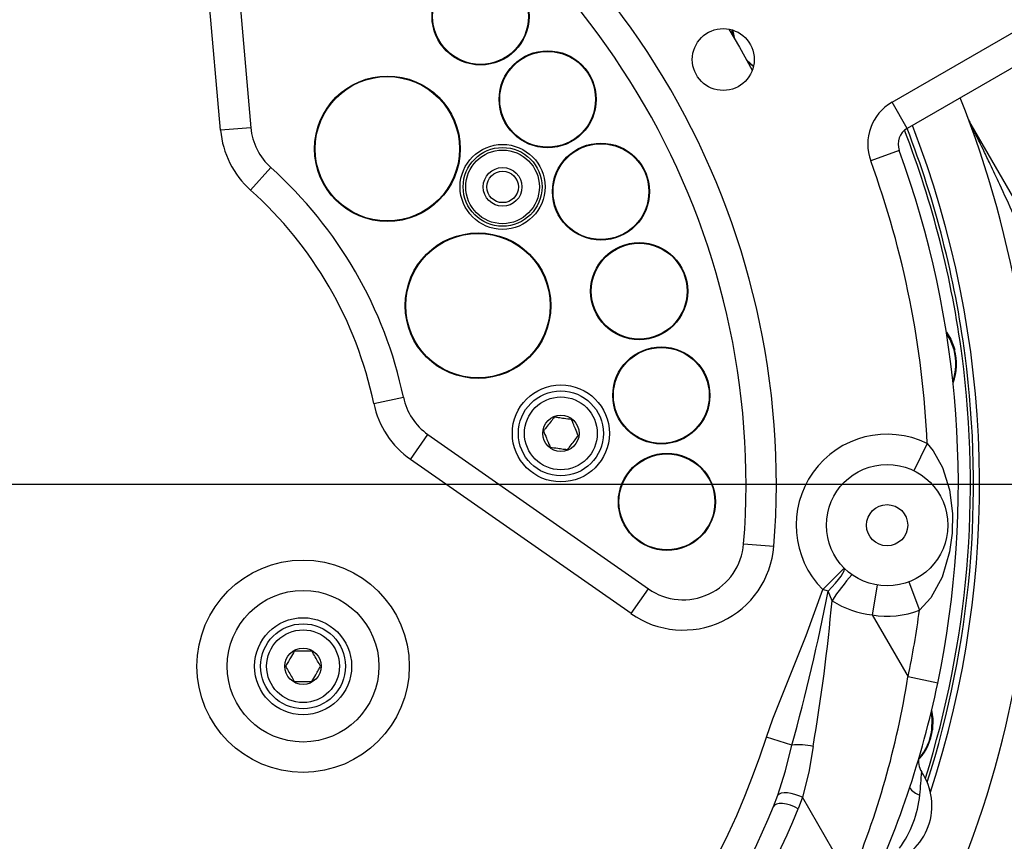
# Model space of a CAD drawing. Header units: millimetres. Extents: x -1 to 10933, y 0 to 7722.
# Tile 36 of 122: x 4763 to 4925, y 2779 to 2914. Entities that reach past the tile are written whole.
import ezdxf

# ---------------------------------------------------------------- set-up
doc = ezdxf.new("R2010")
doc.units = ezdxf.units.MM
doc.header["$LTSCALE"] = 13
doc.header["$PDSIZE"] = -1
doc.dimstyles.new('efort-st-1', dxfattribs={"dimtxt": 100, "dimasz": 100, "dimexe": 1.25, "dimexo": 0.625, "dimtad": 1, "dimdec": 0, "dimdsep": 46, "dimtxsty": 'Standard', "dimcen": 2.5, "dimclrd": 3, "dimclre": 3, "dimadec": 0, "dimazin": 0, "dimtfac": 1, "dimtmove": 0, "dimatfit": 3, "dimfxl": 1, "dimarcsym": 0})

# ---------------------------------------------------------------- blocks, each defined once
blk = doc.blocks.new('*D143')
at = {"color": 3, "lineweight": -2}
for p, q in [((6255.95, 3471.6), (6255.95, 277.7)), ((3953.81, 1526.13), (3953.81, 277.7)), ((4053.81, 278.95), (6155.95, 278.95))]:
    blk.add_line(p, q, dxfattribs=at)
at = {"color": 3}
for points in [[(4053.81, 295.61), (4053.81, 262.28), (3953.81, 278.95)], [(6155.95, 262.28), (6155.95, 295.61), (6255.95, 278.95)]]:
    blk.add_solid(points, dxfattribs=at)
at = {"layer": 'Defpoints', "color": 0}
for p in [(6255.95, 3472.23), (3953.81, 1526.76), (6255.95, 278.95)]:
    blk.add_point(p, dxfattribs=at)
at = {"color": 0, "insert": (5104.88, 329.57), "char_height": 100, "attachment_point": 5}
blk.add_mtext('2302', dxfattribs=at)
blk = doc.blocks.new('*D144')
at = {"color": 3, "lineweight": -2}
for p, q in [((6255.33, 3472.23), (6136.25, 3472.23)), ((6137.5, 1623.93), (6137.5, 3372.23)), ((4304.09, 1523.93), (6138.75, 1523.93))]:
    blk.add_line(p, q, dxfattribs=at)
at = {"color": 3}
for points in [[(6154.16, 3372.23), (6120.83, 3372.23), (6137.5, 3472.23)], [(6120.83, 1623.93), (6154.16, 1623.93), (6137.5, 1523.93)]]:
    blk.add_solid(points, dxfattribs=at)
at = {"layer": 'Defpoints', "color": 0}
for p in [(6137.5, 3472.23), (6255.95, 3472.23), (4303.46, 1523.93)]:
    blk.add_point(p, dxfattribs=at)
at = {"color": 0, "insert": (6086.87, 2498.08), "char_height": 100, "attachment_point": 5, "rotation": 90}
blk.add_mtext('1948', dxfattribs=at)
blk = doc.blocks.new('*D146')
at = {"color": 3, "lineweight": -2}
for p, q in [((3649.43, 3477.93), (5390.77, 3477.93)), ((5389.52, 3377.93), (5389.52, 2297.93)), ((3649.43, 2197.93), (5390.77, 2197.93))]:
    blk.add_line(p, q, dxfattribs=at)
at = {"color": 3}
for points in [[(5406.19, 3377.93), (5372.86, 3377.93), (5389.52, 3477.93)], [(5372.86, 2297.93), (5406.19, 2297.93), (5389.52, 2197.93)]]:
    blk.add_solid(points, dxfattribs=at)
at = {"layer": 'Defpoints', "color": 0}
for p in [(3648.81, 3477.93), (3648.81, 2197.93), (5389.52, 2197.93)]:
    blk.add_point(p, dxfattribs=at)
at = {"color": 0, "insert": (5338.9, 2825.76), "char_height": 100, "attachment_point": 5, "rotation": 90}
blk.add_mtext('1280', dxfattribs=at)
blk = doc.blocks.new('*D151')
at = {"color": 3, "lineweight": -2}
for p, q in [((5123.81, 2837.3), (5123.81, 572.21)), ((3953.81, 1526.13), (3953.81, 572.21)), ((4053.81, 573.46), (5023.81, 573.46))]:
    blk.add_line(p, q, dxfattribs=at)
at = {"color": 3}
for points in [[(4053.81, 590.13), (4053.81, 556.8), (3953.81, 573.46)], [(5023.81, 556.8), (5023.81, 590.13), (5123.81, 573.46)]]:
    blk.add_solid(points, dxfattribs=at)
at = {"layer": 'Defpoints', "color": 0}
for p in [(5123.81, 2837.92), (3953.81, 1526.76), (5123.81, 573.46)]:
    blk.add_point(p, dxfattribs=at)
at = {"color": 0, "insert": (4538.81, 624.09), "char_height": 100, "attachment_point": 5}
blk.add_mtext('1159', dxfattribs=at)

msp = doc.modelspace()

# ---------------------------------------------------------------- linework, layer by layer
at = {"color": 7, "linetype": 'Continuous', "lineweight": 25}
for p, q in [((4795.71, 2896.26), (4791.84, 2940.44)), ((4796.82, 2940.88), (4800.69, 2896.69)), ((4906.39, 2900.9), (4929.27, 2914.11)), ((4933.5, 2910.78), (4908.89, 2896.57)), ((4883.53, 2906.76), (4882.64, 2907.52)), ((4908.89, 2896.57), (4906.39, 2900.9)), ((4800.69, 2896.69), (4795.71, 2896.26)), ((4919.39, 2897.22), (4947.05, 2849.32)), ((4907.57, 2892.94), (4902.87, 2891.22)), ((4800.65, 2886.38), (4803.98, 2890.11)), ((4820.95, 2851.23), (4825.84, 2852.25)), ((4827.03, 2842.01), (4829.89, 2846.11)), ((4829.89, 2846.11), (4866.23, 2820.67)), ((4912.18, 2844.62), (4909.98, 2840.13)), ((4863.36, 2816.57), (4827.03, 2842.01)), ((4881.93, 2828.07), (4886.92, 2827.67)), ((4894.96, 2820.55), (4898.5, 2824.08)), ((4903.95, 2821.28), (4903.13, 2816.35)), ((4909.14, 2821.81), (4910.92, 2817.14)), ((4863.36, 2816.57), (4866.23, 2820.67)), ((4895.87, 2820.25), (4894.96, 2820.55)), ((4896.5, 2818.68), (4895.87, 2820.25)), ((4903.13, 2816.35), (4909.03, 2806.14)), ((4913.92, 2805.12), (4909.03, 2806.14)), ((4889.87, 2794.88), (4885.72, 2796.23)), ((4886.84, 2784.78), (4887.55, 2786.63)), ((4891.62, 2786.29), (4890.92, 2784.4)), ((4899.49, 2772.66), (4891.62, 2786.29))]:
    msp.add_line(p, q, dxfattribs=at)
at = {"color": 0}
msp.add_line((4757.32, 2837.93), (5123.81, 2837.92), dxfattribs=at)
at = {"color": 7, "linetype": 'Continuous', "lineweight": 25, "flags": 128}
for points in [[(4879.47, 2912.95), (4881.24, 2909.99), (4883.36, 2906.2)], [(4880.25, 2911.67), (4880.06, 2912.61), (4880.03, 2912.82)], [(4915.35, 2863), (4916.07, 2861.8), (4916.72, 2860.1)], [(4912.18, 2844.62), (4913.18, 2843.44), (4914.71, 2840.67), (4915.86, 2837), (4916.36, 2833.08), (4916.31, 2829.84), (4915.88, 2826.75), (4914.63, 2822.57), (4912.77, 2819.17), (4910.92, 2817.14)], [(4895.87, 2820.25), (4896.49, 2820.92), (4897.07, 2821.57), (4897.57, 2822.19), (4897.98, 2822.75), (4898.28, 2823.23), (4898.48, 2823.62), (4898.55, 2823.91), (4898.5, 2824.08)], [(4885.72, 2796.23), (4886.76, 2799.21), (4889.49, 2806.1), (4892.25, 2812.98), (4894.96, 2820.55)], [(4912.9, 2800.68), (4913.12, 2799.24), (4913.07, 2797.42)], [(4887.55, 2786.63), (4888.83, 2790.68), (4889.87, 2794.88)], [(4893.37, 2794.65), (4892.65, 2790.41), (4891.62, 2786.29)], [(4891.62, 2786.29), (4891.02, 2786.55), (4890.39, 2786.77), (4889.76, 2786.92), (4889.15, 2787.01), (4888.6, 2787.02), (4888.14, 2786.96), (4887.78, 2786.83), (4887.55, 2786.63)], [(4890.92, 2784.4), (4890.3, 2784.71), (4889.64, 2784.97), (4888.99, 2785.15), (4888.36, 2785.25), (4887.81, 2785.26), (4887.36, 2785.18), (4887.03, 2785.02), (4886.84, 2784.78)]]:
    msp.add_lwpolyline(points, dxfattribs=at)
at = {"color": 8, "linetype": 'Continuous', "lineweight": 25, "flags": 128}
for points in [[(4880.13, 2912.79), (4880.15, 2912.62), (4880.44, 2911.34)], [(4882.45, 2907.86), (4882.48, 2907.83), (4883.55, 2906.86)], [(4916.62, 2860.07), (4915.98, 2861.76), (4915.38, 2862.78)], [(4912.97, 2797.43), (4913.02, 2799.23), (4912.89, 2800.22)]]:
    msp.add_lwpolyline(points, dxfattribs=at)
at = {"color": 7, "linetype": 'Continuous', "lineweight": 25}
for centre, radius in [((4838.56, 2915.03), 8), ((4838.56, 2915.03), 7.9), ((4878.57, 2907.93), 5.1), ((4849.62, 2901.37), 8), ((4849.62, 2901.37), 7.9), ((4823.2, 2893.21), 12), ((4823.2, 2893.21), 11.9), ((4858.41, 2886.15), 8), ((4858.41, 2886.15), 7.9), ((4842.19, 2886.93), 7), ((4842.19, 2886.93), 6.5), ((4842.19, 2886.93), 6.07), ((4842.19, 2886.93), 3.2), ((4842.19, 2886.93), 2.6), ((4838.14, 2867.35), 12), ((4838.14, 2867.35), 11.9), ((4864.71, 2869.74), 8), ((4864.71, 2869.74), 7.9), ((4868.36, 2852.55), 8), ((4868.36, 2852.55), 7.9), ((4851.8, 2846.29), 8), ((4851.8, 2846.29), 7), ((4851.8, 2846.29), 6), ((4851.8, 2846.29), 3), ((4869.28, 2835), 8), ((4869.28, 2835), 7.9), ((4905.58, 2831.15), 10), ((4905.58, 2831.15), 3.4), ((4809.3, 2807.9), 17.5), ((4809.3, 2807.9), 12.5), ((4809.3, 2807.9), 8), ((4809.3, 2807.9), 7), ((4809.3, 2807.9), 6), ((4809.3, 2807.9), 3)]:
    msp.add_circle(centre, radius, dxfattribs=at)
at = {"color": 0, "linetype": 'Continuous', "lineweight": 18}
msp.add_arc((3648.81, 2197.93), 2907.3, 30, 170, dxfattribs=at)
at = {"linetype": 'Continuous', "lineweight": 18}
msp.add_arc((4757.32, 2837.93), 1627.34, 22.94049, 195.94049, dxfattribs=at)
at = {"color": 7, "linetype": 'Continuous', "lineweight": 25}
for centre, radius, start, end in [((4757.32, 2837.93), 130, 355.4743, 64.5257), ((4757.32, 2837.93), 125, 355.4743, 64.5257), ((4910.39, 2893.97), 8, 120, 200.1087), ((4757.32, 2837.93), 172.5, 331.7335, 21.6669), ((4923.72, 2899.72), 5, 200.3724, 210), ((4810.65, 2897.57), 15, 185, 228.1949), ((4810.65, 2897.57), 10, 185, 228.1949), ((4910.39, 2893.97), 3, 120, 200.1087), ((4757.32, 2837.93), 162, 7.5, 21.106), ((4757.32, 2837.93), 162.5, 7.5, 21.1501), ((4757.32, 2837.93), 163.5, 341.896, 21.2047), ((4757.32, 2837.93), 160, 348.1648, 20.1087), ((4757.32, 2837.93), 155, 2.4725, 20.1087), ((4757.32, 2837.93), 70, 11.8051, 48.1949), ((4757.32, 2837.93), 65, 11.8051, 48.1949), ((4908.02, 2857.77), 9, 339.4668, 14.987), ((4757.32, 2837.93), 162, 342.5824, 7.5), ((4757.32, 2837.93), 162.5, 342.3881, 7.5), ((4835.63, 2854.3), 10, 191.8051, 235), ((4835.63, 2854.3), 15, 191.8051, 235), ((4905.58, 2831.15), 15, 63.8854, 224.9581), ((4871.96, 2828.86), 15, 235, 355.4743), ((4871.96, 2828.86), 10, 235, 355.4743), ((4927.04, 2798.79), 36.45, 138.3871, 146.9136), ((4550.17, 2888.54), 352.38, 344.5861, 348.8263), ((4594.93, 2845.78), 302.79, 350.2779, 354.8656), ((4904.76, 2831.55), 15.28, 237.3111, 263.8962), ((4905.58, 2831.15), 15, 260.6308, 290.8761), ((4757.32, 2837.93), 155, 348.1648, 352.289), ((4764.8, 2829.14), 146.04, 337.2517, 350.9411), ((4757.26, 2837.95), 160.07, 334.5892, 348.1619), ((4904.14, 2798.59), 9, 318.9164, 352.487), ((4757.32, 2837.93), 135, 248.9424, 342.0069), ((4891.08, 2786.6), 8.37, 74.1386, 98.3138), ((4913.77, 2792.17), 3, 163.6943, 213.8905), ((4902.97, 2784.92), 10, 286.1095, 33.8905), ((4749.92, 2801.25), 161.72, 354.8412, 356.1859), ((4757.32, 2837.93), 65, 229.4712, 287.2319), ((4911.44, 2789.12), 2.45, 209.5508, 259.2259), ((4893.23, 2788.44), 17.83, 323.6823, 354.4352), ((4757.32, 2837.93), 70, 229.4712, 287.2319), ((4757.32, 2837.93), 140, 279.1233, 337.6895), ((4758.62, 2838.68), 143, 279.1233, 337.6895)]:
    msp.add_arc(centre, radius, start, end, dxfattribs=at)
at = {"color": 8, "linetype": 'Continuous', "lineweight": 25}
for centre, start, end in [((4908.02, 2857.77), 340.7851, 14.987), ((4904.14, 2798.59), 318.5467, 352.487)]:
    msp.add_arc(centre, 8.9, start, end, dxfattribs=at)
at = {"color": 7, "linetype": 'Continuous', "lineweight": 25}
for points, knots in [([(4932.02, 2869.35), (4931.25, 2871.19), (4929.44, 2875.56), (4926.8, 2881.55), (4924.4, 2886.8), (4922.75, 2890.3), (4921.63, 2892.64), (4920.87, 2894.2), (4920.36, 2895.24), (4920.02, 2895.94), (4919.79, 2896.41), (4919.64, 2896.72), (4919.53, 2896.94), (4919.45, 2897.09), (4919.41, 2897.18), (4919.39, 2897.22), (4919.39, 2897.22), (4919.39, 2897.22)], [0, 0, 0, 0, 0.1936965, 0.4574916, 0.634953, 0.7541526, 0.834188, 0.8879579, 0.9241368, 0.9485451, 0.9650833, 0.9763649, 0.9841421, 0.9921916, 0.9954484, 0.9981978, 1, 1, 1, 1]), ([(4850.71, 2848.97), (4850.64, 2848.87), (4850.38, 2848.53), (4849.88, 2847.89), (4849.33, 2847.19), (4849.04, 2846.82), (4848.94, 2846.69)], [0, 0, 0, 0, 0.1285562, 0.4801536, 0.8150692, 1, 1, 1, 1]), ([(4853.57, 2848.57), (4853.16, 2848.63), (4852.46, 2848.72), (4851.45, 2848.86), (4850.94, 2848.94), (4850.71, 2848.97)], [0, 0, 0, 0, 0.439126, 0.751374, 1, 1, 1, 1]), ([(4854.66, 2845.89), (4854.5, 2846.28), (4854.24, 2846.93), (4853.85, 2847.88), (4853.66, 2848.36), (4853.57, 2848.57)], [0, 0, 0, 0, 0.439126, 0.751374, 1, 1, 1, 1]), ([(4848.94, 2846.69), (4849.1, 2846.31), (4849.36, 2845.65), (4849.75, 2844.7), (4849.94, 2844.22), (4850.03, 2844.01)], [0, 0, 0, 0, 0.439126, 0.751374, 1, 1, 1, 1]), ([(4852.89, 2843.62), (4852.99, 2843.75), (4853.28, 2844.12), (4853.82, 2844.82), (4854.32, 2845.46), (4854.59, 2845.8), (4854.66, 2845.89)], [0, 0, 0, 0, 0.1849308, 0.5198464, 0.8714438, 1, 1, 1, 1]), ([(4850.03, 2844.01), (4850.44, 2843.96), (4851.14, 2843.86), (4852.15, 2843.72), (4852.66, 2843.65), (4852.89, 2843.62)], [0, 0, 0, 0, 0.4391256, 0.7513742, 1, 1, 1, 1]), ([(4807.86, 2810.4), (4807.65, 2810.04), (4807.3, 2809.43), (4806.79, 2808.54), (4806.53, 2808.1), (4806.42, 2807.9)], [0, 0, 0, 0, 0.439126, 0.751374, 1, 1, 1, 1]), ([(4810.75, 2810.4), (4810.33, 2810.4), (4809.63, 2810.4), (4808.6, 2810.4), (4808.09, 2810.4), (4807.86, 2810.4)], [0, 0, 0, 0, 0.4391256, 0.7513742, 1, 1, 1, 1]), ([(4812.19, 2807.9), (4812.11, 2808.04), (4811.87, 2808.45), (4811.43, 2809.22), (4811.02, 2809.92), (4810.8, 2810.3), (4810.75, 2810.4)], [0, 0, 0, 0, 0.184931, 0.519846, 0.871444, 1, 1, 1, 1]), ([(4806.42, 2807.9), (4806.47, 2807.8), (4806.69, 2807.42), (4807.1, 2806.72), (4807.54, 2805.95), (4807.78, 2805.54), (4807.86, 2805.4)], [0, 0, 0, 0, 0.128556, 0.480154, 0.815069, 1, 1, 1, 1]), ([(4810.75, 2805.4), (4810.95, 2805.76), (4811.31, 2806.37), (4811.82, 2807.26), (4812.08, 2807.7), (4812.19, 2807.9)], [0, 0, 0, 0, 0.439126, 0.751374, 1, 1, 1, 1]), ([(4807.86, 2805.4), (4808.27, 2805.4), (4808.98, 2805.4), (4810.01, 2805.4), (4810.52, 2805.4), (4810.75, 2805.4)], [0, 0, 0, 0, 0.439126, 0.751374, 1, 1, 1, 1])]:
    msp.add_open_spline(points, degree=3, knots=knots, dxfattribs=at)

# ---------------------------------------------------------------- dimensions: what is measured, and where the dimension line sits
at = {"color": 0}
dim = msp.add_linear_dim(base=(5389.52, 2197.93), p1=(3648.81, 3477.93), p2=(3648.81, 2197.93), angle=90, dimstyle='efort-st-1', dxfattribs=at)
dim.commit()
dim.dimension.update_dxf_attribs({"geometry": '*D146', "text_midpoint": (5389.52, 2825.76), "dimtype": 160})
dim = msp.add_linear_dim(base=(6255.95, 278.95), p1=(3953.81, 1526.76), p2=(6255.95, 3472.23), dimstyle='efort-st-1', dxfattribs=at)
dim.commit()
dim.dimension.update_dxf_attribs({"geometry": '*D143', "text_midpoint": (5104.88, 278.95), "dimtype": 160})
dim = msp.add_linear_dim(base=(6137.5, 3472.23), p1=(4303.46, 1523.93), p2=(6255.95, 3472.23), angle=90, dimstyle='efort-st-1', dxfattribs=at)
dim.commit()
dim.dimension.update_dxf_attribs({"geometry": '*D144', "text_midpoint": (6086.87, 2498.08)})
dim = msp.add_linear_dim(base=(5123.81, 573.46), p1=(3953.81, 1526.76), p2=(5123.81, 2837.92), text='1159', dimstyle='efort-st-1', override={"dimtxsty": 'Standard'}, dxfattribs=at)
dim.commit()
dim.dimension.update_dxf_attribs({"geometry": '*D151', "text_midpoint": (4538.81, 624.09)})

doc.saveas('drawing.dxf')
